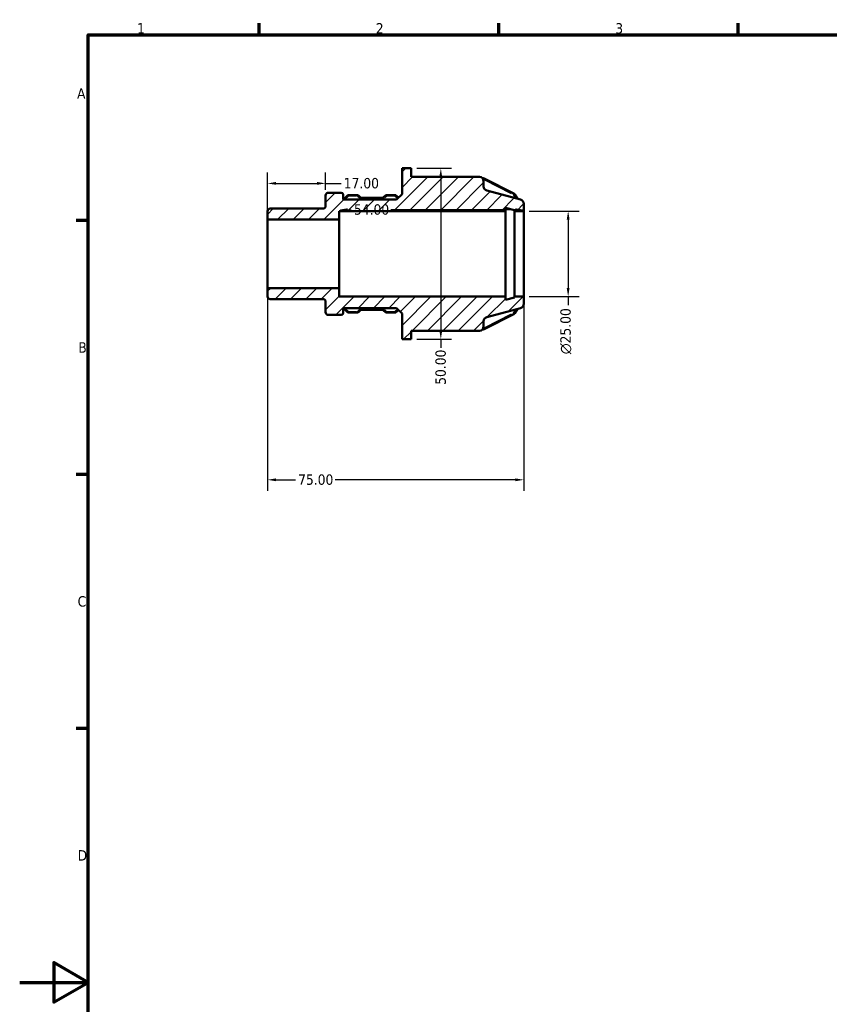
# Model space of a CAD drawing. Header units: millimetres. Extents: x 0 to 903, y 0 to 594.
# Tile 4 of 9: x 0 to 237, y 291 to 578. Entities that reach past the tile are written whole.
import ezdxf

# ---------------------------------------------------------------- set-up
doc = ezdxf.new("R2010")
doc.units = ezdxf.units.MM
for name, color, linetype, lineweight in [('Border (ANSI)', 7, 'Continuous', 70), ('Dimension (ANSI)', 7, 'Continuous', 25), ('Hatch (ANSI)', 7, 'Continuous', 18), ('Visible (ANSI)', 7, 'Continuous', 50), ('Visible Narrow (ANSI)', 7, 'Continuous', 35)]:
    doc.layers.add(name, color=color, linetype=linetype, lineweight=lineweight)
doc.styles.add('Note Text (ANSI)', font='tahoma.ttf')
doc.dimstyles.new('Default - mm (ANSI)', dxfattribs={"dimtxt": 3.048, "dimasz": 2.5, "dimexe": 3.175, "dimexo": 1.6002, "dimgap": 0.8, "dimtad": 0, "dimtoh": 1, "dimrnd": 1e-08, "dimzin": 4, "dimdsep": 46, "dimtxsty": 'Note Text (ANSI)', "dimcen": 0.09, "dimdle": 10, "dimclrd": 256, "dimclre": 256, "dimclrt": 256, "dimadec": 1, "dimazin": 1, "dimtfac": 1, "dimtofl": 0, "dimtmove": 0, "dimatfit": 3, "dimfxl": 1, "dimtolj": 1, "dimtzin": 4, "dimlwd": -1, "dimlwe": -1, "dimarcsym": 0})

# ---------------------------------------------------------------- blocks, each defined once
blk = doc.blocks.new('Borders Default Border')
at = {"layer": 'Border (ANSI)'}
for p, q in [((70.08, 574), (70.08, 577.45)), ((140.17, 574), (140.17, 577.45)), ((210.25, 574), (210.25, 577.45)), ((20, 519.75), (16.55, 519.75)), ((20, 445.5), (16.55, 445.5)), ((20, 371.25), (16.55, 371.25))]:
    blk.add_line(p, q, dxfattribs=at)
at = {"layer": 'Border (ANSI)', "flags": 128}
for points in [[(20, 20), (20, 574), (821, 574), (821, 20), (20, 20)], [(0, 297), (20, 297), (10, 302.77), (10, 291.23), (20, 297)]]:
    blk.add_lwpolyline(points, dxfattribs=at)
at = {"layer": 'Border (ANSI)', "char_height": 3.05, "attachment_point": 7, "style": 'Note Text (ANSI)'}
for s, insert in [('1', (34.35, 574.4)), ('2', (104.2, 574.4)), ('3', (174.26, 574.34)), ('A', (16.78, 555.35)), ('B', (17.15, 481.1)), ('C', (16.95, 406.8)), ('D', (16.96, 332.6))]:
    blk.add_mtext(s, dxfattribs=dict(at, insert=insert))
blk = doc.blocks.new('*D7')
at = {"layer": 'Defpoints', "color": 0, "transparency": 16777216}
for p in [(89.5, 530.59), (89.5, 527.1), (72.5, 520)]:
    blk.add_point(p, dxfattribs=at)
at = {"layer": 'Dimension (ANSI)', "transparency": 16777216}
for p, q in [((72.5, 521.6), (72.5, 533.77)), ((89.5, 528.7), (89.5, 533.77)), ((75, 530.59), (87, 530.59)), ((89.5, 530.59), (94.02, 530.59))]:
    blk.add_line(p, q, dxfattribs=at)
for points in [[(75, 531.01), (75, 530.18), (72.5, 530.59)], [(87, 531.01), (87, 530.18), (89.5, 530.59)]]:
    blk.add_solid(points, dxfattribs=at)
at = {"layer": 'Dimension (ANSI)', "transparency": 16777216, "insert": (94.82, 532.18), "char_height": 3.048, "attachment_point": 1, "style": 'Note Text (ANSI)'}
blk.add_mtext('\\A1;17.00', dxfattribs=at)
blk = doc.blocks.new('*D8')
at = {"layer": 'Defpoints', "color": 0, "transparency": 16777216}
for p in [(147.5, 522.5), (147.5, 497.5), (160.47, 497.5)]:
    blk.add_point(p, dxfattribs=at)
at = {"layer": 'Dimension (ANSI)', "transparency": 16777216}
for p, q in [((149.1, 522.5), (163.64, 522.5)), ((160.47, 520), (160.47, 500)), ((149.1, 497.5), (163.64, 497.5)), ((160.47, 497.5), (160.47, 495))]:
    blk.add_line(p, q, dxfattribs=at)
for points in [[(160.05, 520), (160.88, 520), (160.47, 522.5)], [(160.05, 500), (160.88, 500), (160.47, 497.5)]]:
    blk.add_solid(points, dxfattribs=at)
at = {"layer": 'Dimension (ANSI)', "transparency": 16777216, "insert": (158.17, 480.65), "char_height": 3.048, "attachment_point": 1, "rotation": 90, "style": 'Note Text (ANSI)'}
blk.add_mtext('\\A1;\\fAIGDT|b0|i0;\\H3.0480;\\ln\\fTahoma|b0|i0;\\H3.0480;25.00', dxfattribs=at)
blk = doc.blocks.new('*D9')
at = {"layer": 'Defpoints', "color": 0, "transparency": 16777216}
for p in [(72.5, 500), (147.5, 497.5), (72.5, 443.93)]:
    blk.add_point(p, dxfattribs=at)
at = {"layer": 'Dimension (ANSI)', "transparency": 16777216}
for p, q in [((72.5, 498.4), (72.5, 440.75)), ((147.5, 495.9), (147.5, 440.75)), ((75, 443.93), (80.67, 443.93)), ((145, 443.93), (92.32, 443.93))]:
    blk.add_line(p, q, dxfattribs=at)
for points in [[(75, 444.34), (75, 443.51), (72.5, 443.93)], [(145, 444.34), (145, 443.51), (147.5, 443.93)]]:
    blk.add_solid(points, dxfattribs=at)
at = {"layer": 'Dimension (ANSI)', "transparency": 16777216, "insert": (81.47, 445.51), "char_height": 3.048, "attachment_point": 1, "style": 'Note Text (ANSI)'}
blk.add_mtext('\\A1;75.00', dxfattribs=at)
blk = doc.blocks.new('*D10')
at = {"layer": 'Defpoints', "color": 0, "transparency": 16777216}
for p in [(114.56, 535), (114.56, 485), (123.21, 485)]:
    blk.add_point(p, dxfattribs=at)
at = {"layer": 'Dimension (ANSI)', "transparency": 16777216}
for p, q in [((116.16, 535), (126.38, 535)), ((123.21, 532.5), (123.21, 487.5)), ((116.16, 485), (126.38, 485)), ((123.21, 485), (123.21, 482.5))]:
    blk.add_line(p, q, dxfattribs=at)
for points in [[(122.79, 532.5), (123.62, 532.5), (123.21, 535)], [(122.79, 487.5), (123.62, 487.5), (123.21, 485)]]:
    blk.add_solid(points, dxfattribs=at)
at = {"layer": 'Dimension (ANSI)', "transparency": 16777216, "insert": (121.62, 471.7), "char_height": 3.048, "attachment_point": 1, "rotation": 90, "style": 'Note Text (ANSI)'}
blk.add_mtext('\\A1;50.00', dxfattribs=at)
blk = doc.blocks.new('*D11')
at = {"layer": 'Defpoints', "color": 0, "transparency": 16777216}
for p in [(93.5, 522.9), (93.5, 510), (147.5, 510)]:
    blk.add_point(p, dxfattribs=at)
at = {"layer": 'Dimension (ANSI)', "transparency": 16777216}
for p, q in [((96, 522.9), (97.01, 522.9)), ((145, 522.9), (108.61, 522.9))]:
    blk.add_line(p, q, dxfattribs=at)
for points in [[(96, 523.32), (96, 522.49), (93.5, 522.9)], [(145, 523.32), (145, 522.49), (147.5, 522.9)]]:
    blk.add_solid(points, dxfattribs=at)
at = {"layer": 'Dimension (ANSI)', "transparency": 16777216, "insert": (97.81, 524.49), "char_height": 3.048, "attachment_point": 1, "style": 'Note Text (ANSI)'}
blk.add_mtext('\\A1;54.00', dxfattribs=at)

msp = doc.modelspace()

# ---------------------------------------------------------------- hatches: boundary and pattern name
at = {"layer": 'Hatch (ANSI)'}
h = msp.add_hatch(dxfattribs=at)
h.set_pattern_fill('ANSI31', color=256, scale=25.4, style=0)
h.set_pattern_definition([(45, (0, 0), (-2.245064, 2.245064), [])])
edge = h.paths.add_edge_path()
edge.add_ellipse((73.248, 497.529), major_axis=(-0.75, 0), ratio=1, start_angle=0, end_angle=90)
edge.add_line((73.248, 496.779), (88.748, 496.779))
edge.add_ellipse((88.748, 496.029), major_axis=(0, 0.75), ratio=1, start_angle=270, end_angle=360, ccw=False)
edge.add_line((89.498, 496.029), (89.498, 492.902))
edge.add_ellipse((90.248, 492.902), major_axis=(-0.75, 0), ratio=1, start_angle=0, end_angle=90)
edge.add_line((90.248, 492.152), (94.098, 492.152))
edge.add_ellipse((94.098, 492.652), major_axis=(0, -0.5), ratio=1, start_angle=0, end_angle=90)
edge.add_line((94.598, 492.652), (94.598, 494.135))
edge.add_line((94.598, 494.135), (110.238, 494.135))
edge.add_line((110.238, 494.135), (111.858, 492.515))
edge.add_line((111.858, 492.515), (111.858, 485))
edge.add_line((111.858, 485), (114.558, 485))
edge.add_line((114.558, 485), (114.558, 487.5))
edge.add_line((114.558, 487.5), (134.486, 487.5))
edge.add_ellipse((134.486, 488.75), major_axis=(0, -1.25), ratio=1, start_angle=0, end_angle=90)
edge.add_line((135.736, 488.75), (135.736, 490.291))
edge.add_ellipse((136.986, 490.291), major_axis=(-1.25, 0), ratio=1, start_angle=285, end_angle=360, ccw=False)
edge.add_line((136.663, 491.498), (146.571, 494.153))
edge.add_ellipse((146.248, 495.361), major_axis=(0.324, -1.207), ratio=1, start_angle=0, end_angle=75)
edge.add_line((147.498, 495.361), (147.498, 497.5))
edge.add_line((147.498, 497.5), (144.798, 497.5))
edge.add_line((144.798, 497.5), (144.798, 497.25))
edge.add_line((144.798, 497.25), (142.098, 496.527))
edge.add_line((142.098, 496.527), (142.098, 497.5))
edge.add_line((142.098, 497.5), (93.498, 497.5))
edge.add_line((93.498, 497.5), (93.498, 500))
edge.add_line((93.498, 500), (72.498, 500))
edge.add_line((72.498, 500), (72.498, 497.529))
edge = h.paths.add_edge_path()
edge.add_ellipse((73.248, 522.471), major_axis=(0, 0.75), ratio=1, start_angle=0, end_angle=90)
edge.add_line((72.498, 522.471), (72.498, 520))
edge.add_line((72.498, 520), (93.498, 520))
edge.add_line((93.498, 520), (93.498, 522.5))
edge.add_line((93.498, 522.5), (142.098, 522.5))
edge.add_line((142.098, 522.5), (142.098, 523.473))
edge.add_line((142.098, 523.473), (144.798, 522.75))
edge.add_line((144.798, 522.75), (144.798, 522.5))
edge.add_line((144.798, 522.5), (147.498, 522.5))
edge.add_line((147.498, 522.5), (147.498, 524.639))
edge.add_ellipse((146.248, 524.639), major_axis=(1.25, 0), ratio=1, start_angle=0, end_angle=75)
edge.add_line((146.571, 525.847), (136.663, 528.502))
edge.add_ellipse((136.986, 529.709), major_axis=(-0.324, -1.207), ratio=1, start_angle=285, end_angle=360, ccw=False)
edge.add_line((135.736, 529.709), (135.736, 531.25))
edge.add_ellipse((134.486, 531.25), major_axis=(1.25, 0), ratio=1, start_angle=0, end_angle=90)
edge.add_line((134.486, 532.5), (114.558, 532.5))
edge.add_line((114.558, 532.5), (114.558, 535))
edge.add_line((114.558, 535), (111.858, 535))
edge.add_line((111.858, 535), (111.858, 527.485))
edge.add_line((111.858, 527.485), (110.238, 525.865))
edge.add_line((110.238, 525.865), (94.598, 525.865))
edge.add_line((94.598, 525.865), (94.598, 527.348))
edge.add_ellipse((94.098, 527.348), major_axis=(0.5, 0), ratio=1, start_angle=0, end_angle=90)
edge.add_line((94.098, 527.848), (90.248, 527.848))
edge.add_ellipse((90.248, 527.098), major_axis=(0, 0.75), ratio=1, start_angle=0, end_angle=90)
edge.add_line((89.498, 527.098), (89.498, 523.97))
edge.add_ellipse((88.748, 523.97), major_axis=(0.75, 0), ratio=1, start_angle=270, end_angle=360, ccw=False)
edge.add_line((88.748, 523.221), (73.248, 523.221))

# ---------------------------------------------------------------- linework, layer by layer
at = {"layer": 'Visible (ANSI)'}
for p, q in [((114.558, 535), (111.858, 535)), ((111.858, 535), (111.858, 527.485)), ((114.558, 532.5), (114.558, 535)), ((134.486, 532.5), (114.558, 532.5)), ((135.535, 532.093), (135.41, 532.093)), ((135.736, 529.709), (135.736, 531.25)), ((144.584, 527.661), (135.884, 532.011)), ((89.498, 527.098), (89.498, 523.97)), ((94.098, 527.848), (90.248, 527.848)), ((94.598, 525.865), (94.598, 527.348)), ((95.904, 527.012), (94.598, 525.881)), ((98.585, 527.198), (96.408, 527.198)), ((99.65, 526.527), (99.09, 527.012)), ((107.003, 527.012), (106.442, 526.527)), ((109.684, 527.198), (107.507, 527.198)), ((110.83, 526.457), (110.188, 527.012)), ((111.858, 527.485), (110.238, 525.865)), ((146.571, 525.847), (136.663, 528.502)), ((145.673, 526.087), (144.883, 527.387)), ((110.238, 525.865), (94.598, 525.865)), ((105.885, 526.332), (100.207, 526.332)), ((147.498, 522.5), (147.498, 524.639)), ((72.498, 522.471), (72.498, 520)), ((88.748, 523.221), (73.248, 523.221)), ((93.498, 520), (93.498, 522.5)), ((93.498, 522.5), (142.098, 522.5)), ((142.098, 522.5), (142.098, 523.473)), ((142.098, 523.473), (144.798, 522.75)), ((142.098, 497.5), (142.098, 522.5)), ((144.798, 522.75), (144.798, 522.5)), ((144.798, 522.5), (147.498, 522.5)), ((144.798, 497.5), (144.798, 522.5)), ((147.498, 497.5), (147.498, 522.5)), ((72.498, 520), (93.498, 520)), ((72.498, 500), (72.498, 520)), ((93.498, 500), (93.498, 520)), ((93.498, 500), (72.498, 500)), ((72.498, 500), (72.498, 497.529)), ((93.498, 497.5), (93.498, 500)), ((73.248, 496.779), (88.748, 496.779)), ((89.498, 496.029), (89.498, 492.902)), ((142.098, 497.5), (93.498, 497.5)), ((142.098, 496.527), (142.098, 497.5)), ((144.798, 497.25), (142.098, 496.527)), ((147.498, 497.5), (144.798, 497.5)), ((144.798, 497.5), (144.798, 497.25)), ((147.498, 495.361), (147.498, 497.5)), ((94.598, 492.652), (94.598, 494.135)), ((94.598, 494.135), (110.238, 494.135)), ((94.598, 494.119), (95.904, 492.988)), ((96.408, 492.802), (98.585, 492.802)), ((99.09, 492.988), (99.65, 493.473)), ((100.207, 493.668), (105.885, 493.668)), ((106.442, 493.473), (107.003, 492.988)), ((107.507, 492.802), (109.684, 492.802)), ((110.188, 492.988), (110.83, 493.543)), ((110.238, 494.135), (111.858, 492.515)), ((111.858, 492.515), (111.858, 485)), ((135.884, 487.989), (144.584, 492.339)), ((136.663, 491.498), (146.571, 494.153)), ((144.883, 492.613), (145.673, 493.913)), ((90.248, 492.152), (94.098, 492.152)), ((135.736, 488.75), (135.736, 490.291)), ((114.558, 485), (114.558, 487.5)), ((114.558, 487.5), (134.486, 487.5)), ((135.41, 487.907), (135.535, 487.907)), ((111.858, 485), (114.558, 485))]:
    msp.add_line(p, q, dxfattribs=at)
for centre, radius, start, end in [((134.486, 531.25), 1.25, 0, 90), ((136.986, 529.709), 1.25, 180, 255), ((90.248, 527.098), 0.75, 90, 180), ((94.098, 527.348), 0.5, 0, 90), ((88.748, 523.97), 0.75, 270, 0), ((146.248, 524.639), 1.25, 0, 75), ((73.248, 522.471), 0.75, 90, 180), ((73.248, 497.529), 0.75, 180, 270), ((88.748, 496.029), 0.75, 0, 90), ((146.248, 495.361), 1.25, 285, 0), ((90.248, 492.902), 0.75, 180, 270), ((94.098, 492.652), 0.5, 270, 0), ((136.986, 490.291), 1.25, 105, 180), ((134.486, 488.75), 1.25, 270, 0)]:
    msp.add_arc(centre, radius, start, end, dxfattribs=at)
for points, knots in [([(135.535, 532.093), (135.559, 532.093), (135.583, 532.092), (135.631, 532.087), (135.654, 532.084), (135.702, 532.075), (135.725, 532.07), (135.771, 532.057), (135.794, 532.049), (135.84, 532.032), (135.862, 532.022), (135.884, 532.011)], [4.71238898, 4.71238898, 4.71238898, 4.71238898, 4.81710874, 4.81710874, 4.92182849, 4.92182849, 5.02654825, 5.02654825, 5.131268, 5.131268, 5.23598776, 5.23598776, 5.23598776, 5.23598776]), ([(95.904, 527.012), (95.933, 527.037), (95.963, 527.06), (96.027, 527.099), (96.059, 527.117), (96.126, 527.146), (96.161, 527.158), (96.23, 527.178), (96.266, 527.185), (96.337, 527.195), (96.373, 527.198), (96.408, 527.198)], [3.92699082, 3.92699082, 3.92699082, 3.92699082, 4.08407045, 4.08407045, 4.24115008, 4.24115008, 4.39822972, 4.39822972, 4.55530935, 4.55530935, 4.71238898, 4.71238898, 4.71238898, 4.71238898]), ([(98.585, 527.198), (98.621, 527.198), (98.657, 527.195), (98.728, 527.185), (98.763, 527.178), (98.833, 527.158), (98.867, 527.146), (98.934, 527.117), (98.967, 527.099), (99.03, 527.06), (99.061, 527.037), (99.09, 527.012)], [4.71238898, 4.71238898, 4.71238898, 4.71238898, 4.86946861, 4.86946861, 5.02654825, 5.02654825, 5.18362788, 5.18362788, 5.34070751, 5.34070751, 5.49778714, 5.49778714, 5.49778714, 5.49778714]), ([(107.003, 527.012), (107.032, 527.037), (107.062, 527.06), (107.125, 527.099), (107.158, 527.117), (107.225, 527.146), (107.259, 527.158), (107.329, 527.178), (107.364, 527.185), (107.435, 527.195), (107.471, 527.198), (107.507, 527.198)], [3.92699082, 3.92699082, 3.92699082, 3.92699082, 4.08407045, 4.08407045, 4.24115008, 4.24115008, 4.39822972, 4.39822972, 4.55530935, 4.55530935, 4.71238898, 4.71238898, 4.71238898, 4.71238898]), ([(109.684, 527.198), (109.72, 527.198), (109.755, 527.195), (109.827, 527.185), (109.862, 527.178), (109.931, 527.158), (109.966, 527.146), (110.033, 527.117), (110.066, 527.099), (110.129, 527.06), (110.159, 527.037), (110.188, 527.012)], [4.71238898, 4.71238898, 4.71238898, 4.71238898, 4.86946861, 4.86946861, 5.02654825, 5.02654825, 5.18362788, 5.18362788, 5.34070751, 5.34070751, 5.49778714, 5.49778714, 5.49778714, 5.49778714]), ([(144.584, 527.661), (144.607, 527.649), (144.63, 527.636), (144.675, 527.607), (144.697, 527.592), (144.74, 527.558), (144.76, 527.539), (144.799, 527.5), (144.818, 527.479), (144.852, 527.435), (144.869, 527.411), (144.883, 527.387)], [5.23598776, 5.23598776, 5.23598776, 5.23598776, 5.34851684, 5.34851684, 5.46104592, 5.46104592, 5.57357501, 5.57357501, 5.68610409, 5.68610409, 5.79863317, 5.79863317, 5.79863317, 5.79863317]), ([(99.65, 526.527), (99.677, 526.503), (99.706, 526.482), (99.77, 526.441), (99.805, 526.423), (99.878, 526.391), (99.916, 526.377), (99.996, 526.355), (100.037, 526.346), (100.121, 526.334), (100.164, 526.332), (100.207, 526.332)], [3.92699082, 3.92699082, 3.92699082, 3.92699082, 4.08407045, 4.08407045, 4.24115008, 4.24115008, 4.39822972, 4.39822972, 4.55530935, 4.55530935, 4.71238898, 4.71238898, 4.71238898, 4.71238898]), ([(105.885, 526.332), (105.928, 526.332), (105.971, 526.334), (106.055, 526.346), (106.096, 526.355), (106.176, 526.377), (106.215, 526.391), (106.288, 526.423), (106.322, 526.441), (106.386, 526.482), (106.415, 526.503), (106.442, 526.527)], [4.71238898, 4.71238898, 4.71238898, 4.71238898, 4.86946861, 4.86946861, 5.02654825, 5.02654825, 5.18362788, 5.18362788, 5.34070751, 5.34070751, 5.49778714, 5.49778714, 5.49778714, 5.49778714]), ([(96.408, 492.802), (96.373, 492.802), (96.337, 492.805), (96.266, 492.815), (96.23, 492.822), (96.161, 492.842), (96.126, 492.854), (96.059, 492.883), (96.027, 492.901), (95.963, 492.94), (95.933, 492.963), (95.904, 492.988)], [1.57079633, 1.57079633, 1.57079633, 1.57079633, 1.72787596, 1.72787596, 1.88495559, 1.88495559, 2.04203522, 2.04203522, 2.19911486, 2.19911486, 2.35619449, 2.35619449, 2.35619449, 2.35619449]), ([(99.09, 492.988), (99.061, 492.963), (99.03, 492.94), (98.967, 492.901), (98.934, 492.883), (98.867, 492.854), (98.833, 492.842), (98.763, 492.822), (98.728, 492.815), (98.657, 492.805), (98.621, 492.802), (98.585, 492.802)], [0.78539816, 0.78539816, 0.78539816, 0.78539816, 0.9424778, 0.9424778, 1.09955743, 1.09955743, 1.25663706, 1.25663706, 1.41371669, 1.41371669, 1.57079633, 1.57079633, 1.57079633, 1.57079633]), ([(100.207, 493.668), (100.164, 493.668), (100.121, 493.666), (100.037, 493.654), (99.996, 493.645), (99.916, 493.623), (99.878, 493.609), (99.805, 493.577), (99.77, 493.559), (99.706, 493.518), (99.677, 493.497), (99.65, 493.473)], [1.57079633, 1.57079633, 1.57079633, 1.57079633, 1.72787596, 1.72787596, 1.88495559, 1.88495559, 2.04203522, 2.04203522, 2.19911486, 2.19911486, 2.35619449, 2.35619449, 2.35619449, 2.35619449]), ([(106.442, 493.473), (106.415, 493.497), (106.386, 493.518), (106.322, 493.559), (106.288, 493.577), (106.215, 493.609), (106.176, 493.623), (106.096, 493.645), (106.055, 493.654), (105.971, 493.666), (105.928, 493.668), (105.885, 493.668)], [0.78539816, 0.78539816, 0.78539816, 0.78539816, 0.9424778, 0.9424778, 1.09955743, 1.09955743, 1.25663706, 1.25663706, 1.41371669, 1.41371669, 1.57079633, 1.57079633, 1.57079633, 1.57079633]), ([(107.507, 492.802), (107.471, 492.802), (107.435, 492.805), (107.364, 492.815), (107.329, 492.822), (107.259, 492.842), (107.225, 492.854), (107.158, 492.883), (107.125, 492.901), (107.062, 492.94), (107.032, 492.963), (107.003, 492.988)], [1.57079633, 1.57079633, 1.57079633, 1.57079633, 1.72787596, 1.72787596, 1.88495559, 1.88495559, 2.04203522, 2.04203522, 2.19911486, 2.19911486, 2.35619449, 2.35619449, 2.35619449, 2.35619449]), ([(110.188, 492.988), (110.159, 492.963), (110.129, 492.94), (110.066, 492.901), (110.033, 492.883), (109.966, 492.854), (109.931, 492.842), (109.862, 492.822), (109.827, 492.815), (109.755, 492.805), (109.72, 492.802), (109.684, 492.802)], [0.78539816, 0.78539816, 0.78539816, 0.78539816, 0.9424778, 0.9424778, 1.09955743, 1.09955743, 1.25663706, 1.25663706, 1.41371669, 1.41371669, 1.57079633, 1.57079633, 1.57079633, 1.57079633]), ([(144.883, 492.613), (144.869, 492.589), (144.852, 492.565), (144.818, 492.521), (144.799, 492.5), (144.76, 492.461), (144.74, 492.442), (144.697, 492.408), (144.675, 492.393), (144.63, 492.364), (144.607, 492.351), (144.584, 492.339)], [0.48455213, 0.48455213, 0.48455213, 0.48455213, 0.59708122, 0.59708122, 0.7096103, 0.7096103, 0.82213938, 0.82213938, 0.93466847, 0.93466847, 1.04719755, 1.04719755, 1.04719755, 1.04719755]), ([(135.884, 487.989), (135.862, 487.978), (135.84, 487.968), (135.794, 487.951), (135.771, 487.943), (135.725, 487.93), (135.702, 487.925), (135.654, 487.916), (135.631, 487.913), (135.583, 487.908), (135.559, 487.907), (135.535, 487.907)], [1.04719755, 1.04719755, 1.04719755, 1.04719755, 1.15191731, 1.15191731, 1.25663706, 1.25663706, 1.36135682, 1.36135682, 1.46607657, 1.46607657, 1.57079633, 1.57079633, 1.57079633, 1.57079633])]:
    msp.add_open_spline(points, degree=3, knots=knots, dxfattribs=at)
at = {"layer": 'Visible Narrow (ANSI)'}
for p, q in [((135.535, 531.945), (135.535, 532.092)), ((136.095, 531.596), (143.925, 527.681)), ((95.113, 525.916), (96.173, 526.833)), ((96.408, 526.97), (96.408, 527.197)), ((96.517, 526.948), (98.477, 526.948)), ((98.585, 526.97), (98.585, 527.197)), ((98.79, 526.86), (99.295, 526.423)), ((106.797, 526.423), (107.302, 526.86)), ((107.507, 526.97), (107.507, 527.197)), ((107.616, 526.948), (109.575, 526.948)), ((109.684, 526.97), (109.684, 527.197)), ((109.898, 526.852), (110.572, 526.268)), ((144.491, 527.32), (145.121, 526.284)), ((100.207, 526.104), (100.207, 526.331)), ((100.491, 526.082), (105.602, 526.082)), ((105.885, 526.104), (105.885, 526.331)), ((96.173, 493.167), (95.113, 494.084)), ((96.408, 493.03), (96.408, 492.803)), ((98.477, 493.052), (96.517, 493.052)), ((98.585, 493.03), (98.585, 492.803)), ((99.295, 493.577), (98.79, 493.14)), ((100.207, 493.896), (100.207, 493.669)), ((105.602, 493.918), (100.491, 493.918)), ((105.885, 493.896), (105.885, 493.669)), ((107.302, 493.14), (106.797, 493.577)), ((107.507, 493.03), (107.507, 492.803)), ((109.575, 493.052), (107.616, 493.052)), ((109.684, 493.03), (109.684, 492.803)), ((110.572, 493.732), (109.898, 493.148)), ((143.925, 492.319), (136.095, 488.404)), ((145.121, 493.716), (144.491, 492.68)), ((135.535, 488.055), (135.535, 487.908))]:
    msp.add_line(p, q, dxfattribs=at)
for centre, major_axis, ratio, start_param, end_param in [((135.535, 531.626), (0.25, 0), 0.8660254, 1.0624258, 1.3365338), ((135.66, 531.564), (0.224, 0.447), 0.25, 0.0553574, 1.0517913), ((96.232, 526.634), (-0.327, 0.378), 0.3535534, 5.1591456, 6.2240253), ((96.408, 526.731), (0.25, 0), 0.8660254, 1.6100662, 2.3169246), ((98.585, 526.731), (0.25, 0), 0.8660254, 0.8246681, 1.5315264), ((98.762, 526.634), (0.327, 0.378), 0.3535534, 0.05916, 1.1240397), ((107.33, 526.634), (-0.327, 0.378), 0.3535534, 5.1591456, 6.2240253), ((107.507, 526.731), (0.25, 0), 0.8660254, 1.6100662, 2.3169246), ((109.684, 526.731), (0.25, 0), 0.8660254, 0.8246681, 1.5315264), ((109.861, 526.634), (0.327, 0.378), 0.3535534, 0.05916, 1.1240397), ((144.235, 527.276), (0.25, 0), 0.8660254, 0.5126844, 1.0190653), ((144.36, 527.214), (0.224, 0.447), 0.25, 0.0553574, 1.0517913), ((144.456, 527.127), (0.427, 0.26), 0.4424418, 0.0654038, 1.242672), ((99.323, 526.149), (0.327, 0.378), 0.3535534, 0.05916, 1.1240397), ((100.207, 527.164), (1.25, 0), 0.8660254, 3.9662607, 4.6731191), ((105.885, 527.164), (1.25, 0), 0.8660254, 4.7516589, 5.4585172), ((106.769, 526.149), (-0.327, 0.378), 0.3535534, 5.1591456, 6.2240253), ((96.232, 493.366), (-0.327, -0.378), 0.3535534, 0.05916, 1.1240397), ((96.408, 493.269), (-0.25, 0), 0.8660254, 0.8246681, 1.5315264), ((98.585, 493.269), (-0.25, 0), 0.8660254, 1.6100662, 2.3169246), ((98.762, 493.366), (0.327, -0.378), 0.3535534, 5.1591456, 6.2240253), ((99.323, 493.851), (0.327, -0.378), 0.3535534, 5.1591456, 6.2240253), ((100.207, 492.836), (-1.25, 0), 0.8660254, 4.7516589, 5.4585172), ((105.885, 492.836), (-1.25, 0), 0.8660254, 3.9662607, 4.6731191), ((106.769, 493.851), (-0.327, -0.378), 0.3535534, 0.05916, 1.1240397), ((107.33, 493.366), (-0.327, -0.378), 0.3535534, 0.05916, 1.1240397), ((107.507, 493.269), (-0.25, 0), 0.8660254, 0.8246681, 1.5315264), ((109.684, 493.269), (-0.25, 0), 0.8660254, 1.6100662, 2.3169246), ((109.861, 493.366), (0.327, -0.378), 0.3535534, 5.1591456, 6.2240253), ((144.235, 492.724), (-0.25, 0), 0.8660254, 2.1225274, 2.6289083), ((144.36, 492.786), (0.224, -0.447), 0.25, 5.231394, 6.2278279), ((144.456, 492.873), (0.427, -0.26), 0.4424418, 5.0405133, 6.2177815), ((135.535, 488.374), (-0.25, 0), 0.8660254, 1.8050588, 2.0791669), ((135.66, 488.436), (0.224, -0.447), 0.25, 5.231394, 6.2278279)]:
    msp.add_ellipse(centre, major_axis=major_axis, ratio=ratio, start_param=start_param, end_param=end_param, dxfattribs=at)

# ---------------------------------------------------------------- block references
msp.add_blockref('Borders Default Border', (0, 0))

# ---------------------------------------------------------------- dimensions: what is measured, and where the dimension line sits
at = {"layer": 'Dimension (ANSI)'}
for base, p1, p2, angle, override, picture, middle in [((89.498, 530.594), (72.498, 520), (89.498, 527.098), 180, {"dimtoh": 0, "dimdec": 2, "dimtp": 0, "dimtm": 0, "dimtdec": 2, "dimatfit": 2}, '*D7', (99.712, 530.594)), ((123.208, 485), (114.558, 535), (114.558, 485), 90, {"dimtoh": 0, "dimdec": 2, "dimtp": 0, "dimtm": 0, "dimtdec": 2, "dimatfit": 2}, '*D10', (123.208, 476.7)), ((93.498, 522.902), (147.498, 510), (93.498, 510), 180, {"dimtoh": 0, "dimdec": 2, "dimse1": 1, "dimse2": 1, "dimtp": 0, "dimtm": 0, "dimtdec": 2, "dimatfit": 1}, '*D11', (102.807, 522.902)), ((72.498, 443.925), (147.498, 497.5), (72.498, 500), 180, {"dimtoh": 0, "dimdec": 2, "dimtp": 0, "dimtm": 0, "dimtdec": 2, "dimatfit": 1}, '*D9', (86.498, 443.925))]:
    dim = msp.add_linear_dim(base=base, p1=p1, p2=p2, angle=angle, dimstyle='Default - mm (ANSI)', override=override, dxfattribs=at)
    dim.commit()
    dim.dimension.update_dxf_attribs({"geometry": picture, "text_midpoint": middle, "dimtype": 160})
dim = msp.add_linear_dim(base=(160.465, 497.5), p1=(147.498, 522.5), p2=(147.498, 497.5), angle=90, text='\\fAIGDT|b0|i0;\\H3.0480;\\ln\\fTahoma|b0|i0;\\H3.0480;<>', dimstyle='Default - mm (ANSI)', override={"dimtoh": 0, "dimdec": 2, "dimtp": 0, "dimtm": 0, "dimtdec": 2, "dimatfit": 2}, dxfattribs=at)
dim.commit()
dim.dimension.update_dxf_attribs({"geometry": '*D8', "text_midpoint": (160.465, 487.427), "dimtype": 160})

doc.saveas('drawing.dxf')
